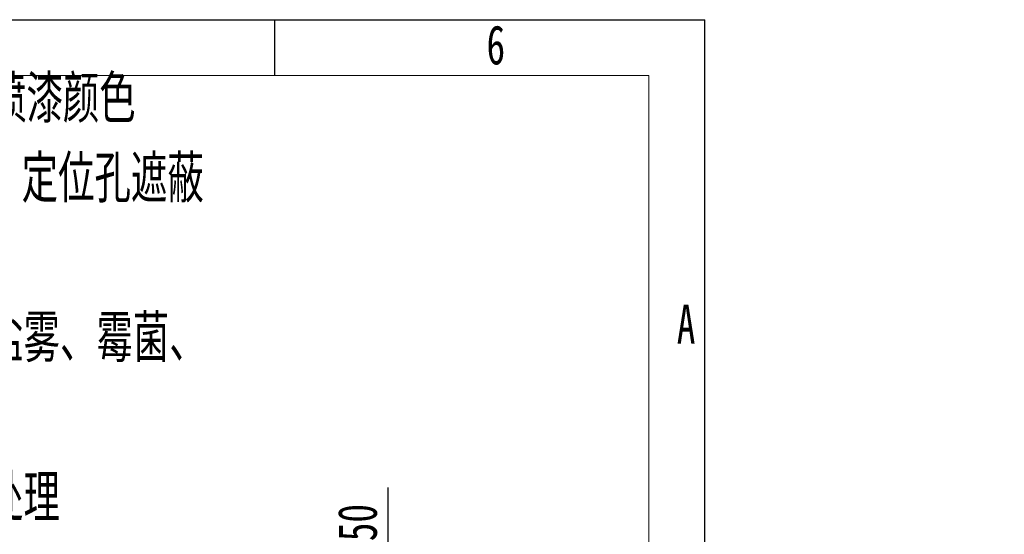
# Model space of a CAD drawing. Header units: millimetres. Extents: x 0 to 658, y -2 to 210.
# Tile 9 of 12: x 236 to 324, y 164 to 210. Entities that reach past the tile are written whole.
import ezdxf

# ---------------------------------------------------------------- set-up
doc = ezdxf.new("R2010")
doc.units = ezdxf.units.MM
doc.layers.add('图框', color=7, linetype='Continuous')
doc.styles.add('SLDTEXTSTYLE0', font='TXT', dxfattribs={"width": 0.7})
doc.styles.add('SLDTEXTSTYLE1', font='TXT', dxfattribs={"width": 0.7, "bigfont": 'bigfont'})
doc.dimstyles.new('SLDDIMSTYLE4', dxfattribs={"dimtxt": 3.5, "dimasz": 4.08, "dimexe": 0, "dimexo": 0.0625, "dimgap": 0.875, "dimtad": 2, "dimlfac": 5, "dimrnd": 1e-09, "dimzin": 4, "dimdsep": 46, "dimtxsty": 'SLDTEXTSTYLE0', "dimsah": 1, "dimcen": 0.09, "dimadec": 0, "dimazin": 1, "dimtfac": 1, "dimtmove": 0, "dimatfit": 0, "dimfxl": 0, "dimfrac": 2, "dimtolj": 1, "dimtzin": 12, "dimarcsym": 0})

# ---------------------------------------------------------------- blocks, each defined once
blk = doc.blocks.new('SW_NOTE_0')
at = {"layer": '图框', "color": 0, "attachment_point": 1, "style": 'SLDTEXTSTYLE1'}
for s, insert, char_height in [('\\M+1928D\\M+181461.喷\\M+18EBD\\M+18E67\\M+19770\\M+1E3DA氨酯\\M+196FB\\M+18EBD\\M+18143\\M+1955C\\M+196CA喷\\M+18EBD颜\\M+19046', (0, 5.457), 4.233333), ('\\M+188C8\\M+19046卡为\\M+18F79\\M+1968C\\M+18CFA60-80um\\M+19786纹\\M+18143\\M+192E8\\M+188CA\\M+18D45\\M+18ED5\\M+195C1', (0, -1.687), 4.233333), ('2.\\M+193E0\\M+19594\\M+198F4\\M+1967B\\M+19046导电氧\\M+189BB', (9.525, -8.832), 4.23333), ('3.\\M+18A4F观\\M+198F4喷\\M+18EBD处\\M+1979D\\M+18141\\M+18A4F壳\\M+19668盐雾\\M+18141霉\\M+18BDB\\M+18141', (9.525, -15.976), 4.23333), ('\\M+192AA热\\M+18141\\M+18D52\\M+19585蚀', (0, -23.121), 4.23333), ('4.\\M+190E6\\M+1967B\\M+19046导电氧\\M+189BB\\M+18DDD\\M+198F4喷\\M+18EBD处\\M+1979D', (9.525, -30.265), 4.23333)]:
    blk.add_mtext(s, dxfattribs=dict(at, insert=insert, char_height=char_height))
blk = doc.blocks.new('_D_58')
at = {"layer": '图框'}
for p, q in [((268.667, 157.86), (268.667, 168.125)), ((268.543, 157.86), (270.667, 157.86)), ((268.667, 156.96), (268.667, 157.86)), ((262.543, 156.96), (270.667, 156.96)), ((268.667, 156.96), (268.667, 150.61))]:
    blk.add_line(p, q, dxfattribs=at)
for points in [[(268.667, 157.86), (269.175, 161.94), (268.159, 161.94)], [(268.667, 156.96), (268.159, 152.88), (269.175, 152.88)]]:
    blk.add_solid(points, dxfattribs=at)
at = {"layer": '图框', "insert": (264.155, 159.977), "char_height": 3.5, "attachment_point": 1, "rotation": 90, "style": 'SLDTEXTSTYLE0'}
blk.add_mtext('4.50', dxfattribs=at)

msp = doc.modelspace()

# ---------------------------------------------------------------- linework, layer by layer
at = {"layer": '图框'}
for p, q in [((0, 210), (297, 210)), ((258.5, 210), (258.5, 205)), ((297, 0), (297, 210))]:
    msp.add_line(p, q, dxfattribs=at)
at = {"layer": '图框', "linetype": 'Continuous', "lineweight": 15}
for p in [(25, 205), (292, 5)]:
    msp.add_line(p, (292, 205), dxfattribs=at)

# ---------------------------------------------------------------- block references
at = {"layer": '图框'}
msp.add_blockref('SW_NOTE_0', (183.58971988, 199.55498446), dxfattribs=at)

# ---------------------------------------------------------------- texts
at = {"layer": '图框', "char_height": 3.5, "attachment_point": 2, "style": 'SLDTEXTSTYLE0'}
for s, insert in [('6', (278.29687502, 209.49728633)), ('A', (295.32031252, 184.49728633))]:
    msp.add_mtext(s, dxfattribs=dict(at, insert=insert))

# ---------------------------------------------------------------- dimensions: what is measured, and where the dimension line sits
at = {"layer": '图框'}
dim = msp.add_linear_dim(base=(268.66695341, 157.85974644), p1=(262.54345327, 156.95974644), p2=(268.54345327, 157.85974644), angle=90, dimstyle='SLDDIMSTYLE4', dxfattribs=at)
dim.commit()
dim.dimension.update_dxf_attribs({"geometry": '_D_58', "text_midpoint": (268.66695341, 164.05104496), "dimtype": 160})

doc.saveas('drawing.dxf')
